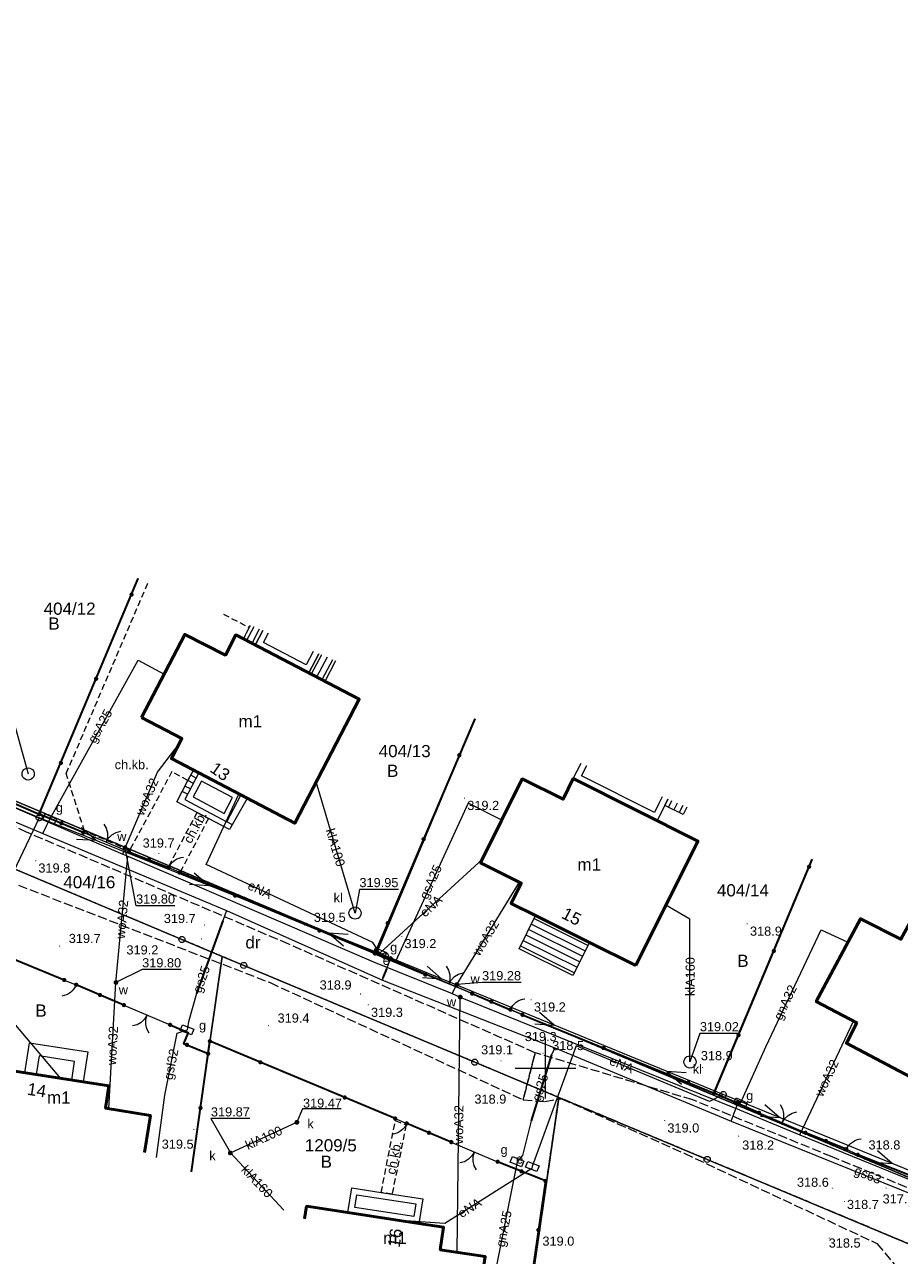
# Model space of a CAD drawing. Extents: x 6589215 to 6589645, y 5598604 to 5598830.
# Tile 4 of 6: x 6589407 to 6589479, y 5598685 to 5598786. Entities that reach past the tile are written whole.
import ezdxf
from ezdxf.enums import TextEntityAlignment as Align

# ---------------------------------------------------------------- set-up
doc = ezdxf.new("R2010")
doc.units = 0
doc.header["$LTSCALE"] = 0.5
for name, pattern in [('PRZER1-1', [2, 1, -1]), ('PRZER2-1', [3, 2, -1]), ('PRZER3-1', [4, 3, -1])]:
    doc.linetypes.add(name, pattern=pattern)
doc.layers.get('0').update_dxf_attribs({"linetype": 'CONTINUOUS', "lineweight": 13})
for name, color, linetype, lineweight in [('EGBS', 7, 'CONTINUOUS', 18), ('EGBT', 7, 'CONTINUOUS', 18), ('EGBU', 7, 'CONTINUOUS', 50), ('EGBU_O', 7, 'CONTINUOUS', 50), ('EGDE', 7, 'CONTINUOUS', 18), ('EGDE_O', 7, 'CONTINUOUS', 18), ('EGPG', 7, 'CONTINUOUS', 18), ('GUPPRZ_O', 7, 'CONTINUOUS', 18), ('OTKC', 7, 'PRZER2-1', 18), ('OTKC_O', 7, 'PRZER2-1', 18), ('OTKJ', 7, 'PRZER3-1', 18), ('OTOB', 7, 'CONTINUOUS', 18), ('OTOF', 7, 'CONTINUOUS', 18), ('OTOO', 7, 'CONTINUOUS', 35), ('OTRN', 7, 'CONTINUOUS', 13), ('OTRN_O', 7, 'CONTINUOUS', 13), ('SULO', 7, 'CONTINUOUS', 35), ('SUPP', 7, 'PRZER1-1', 18)]:
    doc.layers.add(name, color=color, linetype=linetype, lineweight=lineweight)
for name, color, linetype, lineweight, true_color in [('EGKK', 7, 'PRZER3-1', 18, 0x24bc24), ('EGUG', 7, 'PRZER1-1', 18, 0x008000), ('EGUG_O', 7, 'PRZER1-1', 18, 0x008000), ('SUEP', 1, 'CONTINUOUS', 18, 0xff0000), ('SUEP_O', 1, 'CONTINUOUS', 18, 0xff0000), ('SUES', 1, 'CONTINUOUS', 18, 0xff0000), ('SUES_O', 1, 'CONTINUOUS', 18, 0xff0000), ('SUGP', 7, 'CONTINUOUS', 18, 0xbfbf00), ('SUGP_O', 7, 'CONTINUOUS', 18, 0xbfbf00), ('SUGS', 7, 'CONTINUOUS', 18, 0xbfbf00), ('SUGS_O', 7, 'CONTINUOUS', 18, 0xbfbf00), ('SUGW', 7, 'CONTINUOUS', 18, 0xbfbf00), ('SUGW_O', 7, 'CONTINUOUS', 18, 0xbfbf00), ('SUKM', 7, 'CONTINUOUS', 18, 0x803300), ('SUKM_O', 7, 'CONTINUOUS', 18, 0x803300), ('SUKP', 7, 'CONTINUOUS', 18, 0x803300), ('SUKP_O', 7, 'CONTINUOUS', 18, 0x803300), ('SUKU', 7, 'CONTINUOUS', 18, 0x803300), ('SUKU_O', 7, 'CONTINUOUS', 18, 0x803300), ('SUWP', 5, 'CONTINUOUS', 18, 0x0000ff), ('SUWP_O', 5, 'CONTINUOUS', 18, 0x0000ff), ('SUWW', 5, 'CONTINUOUS', 18, 0x0000ff), ('SUWW_O', 5, 'CONTINUOUS', 18, 0x0000ff)]:
    doc.layers.add(name, color=color, linetype=linetype, lineweight=lineweight, true_color=true_color)
doc.styles.add('GEO-INFO', font='arial.ttf')

# ---------------------------------------------------------------- blocks, each defined once
blk = doc.blocks.new('KOLO')
blk.add_hatch(color=0).paths.add_polyline_path([(-0.5, 0), (-0.482963, -0.12941), (-0.433013, -0.25), (-0.353553, -0.353553), (-0.25, -0.433013), (-0.12941, -0.482963), (0, -0.5), (0.12941, -0.482963), (0.25, -0.433013), (0.353553, -0.353553), (0.433013, -0.25), (0.482963, -0.12941), (0.5, 0), (0.482963, 0.12941), (0.433013, 0.25), (0.353553, 0.353553), (0.25, 0.433013), (0.12941, 0.482963), (0, 0.5), (-0.12941, 0.482963), (-0.25, 0.433013), (-0.353553, 0.353553), (-0.433013, 0.25), (-0.482963, 0.12941)])
blk = doc.blocks.new('SUEP1')
at = {"color": 0}
blk.add_lwpolyline([(-1.5, -1), (1.5, 0), (-1.5, 1)], dxfattribs=at)
blk = doc.blocks.new('SZAFA1')
at = {"color": 0}
blk.add_lwpolyline([(-1, -0.5), (-1, 0.5), (1, 0.5), (1, -0.5)], close=True, dxfattribs=at)
blk = doc.blocks.new('OKRAG_PELNY')
at = {"color": 0}
blk.add_lwpolyline([(0, 0.5), (0.12941, 0.482963), (0.25, 0.433013), (0.353553, 0.353553), (0.433013, 0.25), (0.482963, 0.12941), (0.5, 0), (0.482963, -0.12941), (0.433013, -0.25), (0.353553, -0.353553), (0.25, -0.433013), (0.12941, -0.482963), (0, -0.5), (-0.12941, -0.482963), (-0.25, -0.433013), (-0.353553, -0.353553), (-0.433013, -0.25), (-0.482963, -0.12941), (-0.5, 0), (-0.482963, 0.12941), (-0.433013, 0.25), (-0.353553, 0.353553), (-0.25, 0.433013), (-0.12941, 0.482963)], close=True, dxfattribs=at)
blk = doc.blocks.new('SLBRA')
at = {"color": 0}
for points in [[(1.732051, 1), (1.414214, 0.585786), (1, 0.267949), (0.517638, 0.068148), (0, 0)], [(0, 0), (0.517638, -0.068148), (1, -0.267949), (1.414214, -0.585786), (1.732051, -1)]]:
    blk.add_lwpolyline(points, dxfattribs=at)
blk = doc.blocks.new('KTOK04')
at = {"color": 0}
blk.add_lwpolyline([(0, 0), (-0.01711, -0.261052), (-0.068148, -0.517638), (-0.152241, -0.765367), (-0.267949, -1), (-0.413293, -1.217523), (-0.585786, -1.414214), (-0.782477, -1.586707), (-1, -1.732051)], dxfattribs=at)
blk = doc.blocks.new('EPPGN')
blk.add_hatch(color=0).paths.add_polyline_path([(0, -0.09), (0.027812, -0.085595), (0.052901, -0.072812), (0.072812, -0.052901), (0.085595, -0.027812), (0.09, 0), (0.085595, 0.027812), (0.072812, 0.052901), (0.052901, 0.072812), (0.027812, 0.085595), (0, 0.09), (-0.027812, 0.085595), (-0.052901, 0.072812), (-0.072812, 0.052901), (-0.085595, 0.027812), (-0.09, 0), (-0.085595, -0.027812), (-0.072812, -0.052901), (-0.052901, -0.072812), (-0.027812, -0.085595)])
blk = doc.blocks.new('EPPGS')
at = {"color": 0}
blk.add_lwpolyline([(0, 0.5), (0.154508, 0.475528), (0.293893, 0.404508), (0.404508, 0.293893), (0.475528, 0.154508), (0.5, 0), (0.475528, -0.154508), (0.404508, -0.293893), (0.293893, -0.404508), (0.154508, -0.475528), (0, -0.5), (-0.154508, -0.475528), (-0.293893, -0.404508), (-0.404508, -0.293893), (-0.475528, -0.154508), (-0.5, 0), (-0.475528, 0.154508), (-0.404508, 0.293893), (-0.293893, 0.404508), (-0.154508, 0.475528)], close=True, dxfattribs=at)

msp = doc.modelspace()

# ---------------------------------------------------------------- linework, layer by layer
at = {"color": 7, "linetype": 'Continuous', "lineweight": 13, "elevation": 100, "flags": 128}
for points in [[(6589450, 5598697.5), (6589450, 5598702.5)], [(6589447.5, 5598700), (6589452.5, 5598700)]]:
    msp.add_lwpolyline(points, dxfattribs=at)
at = {"layer": 'EGBS', "color": 7, "linetype": 'Continuous', "lineweight": 18, "elevation": 10.18}
for points in [[(6589426.76, 5598735.94), (6589426.14, 5598734.75), (6589425.16, 5598735.26), (6589425.65, 5598736.19), (6589425.74, 5598736.37)], [(6589432.74, 5598733.45), (6589431.86, 5598731.77), (6589430.53, 5598732.46), (6589431.35, 5598734.03)], [(6589461.62, 5598721.43), (6589461.31, 5598720.82), (6589459.79, 5598721.58), (6589460.04, 5598722.08)]]:
    msp.add_lwpolyline(points, dxfattribs=at)
at = {"layer": 'EGBS', "color": 7, "linetype": 'Continuous', "lineweight": 18, "elevation": 10.18, "flags": 128}
for points in [[(6589426.01, 5598736.26), (6589425.41, 5598735.13)], [(6589426.47, 5598736.06), (6589425.86, 5598734.89)], [(6589431.57, 5598733.94), (6589430.74, 5598732.35)], [(6589432.04, 5598733.75), (6589431.18, 5598732.12)], [(6589432.5, 5598733.55), (6589431.62, 5598731.89)], [(6589420.81, 5598722.93), (6589420.36, 5598723.17)], [(6589421.05, 5598723.38), (6589420.6, 5598723.61)], [(6589421.28, 5598723.82), (6589420.83, 5598724.05)], [(6589420.58, 5598722.49), (6589420.13, 5598722.73)], [(6589460.36, 5598721.95), (6589460.1, 5598721.43)], [(6589460.82, 5598721.76), (6589460.54, 5598721.2)], [(6589461.29, 5598721.57), (6589460.99, 5598720.98)], [(6589424.26, 5598719.99), (6589423.8, 5598720.24)], [(6589449.06, 5598712.28), (6589453.49, 5598710.07)], [(6589448.61, 5598711.38), (6589453.04, 5598709.18)], [(6589448.83, 5598711.83), (6589453.26, 5598709.62)], [(6589447.94, 5598710.04), (6589452.37, 5598707.83)], [(6589448.16, 5598710.49), (6589452.59, 5598708.28)], [(6589448.39, 5598710.94), (6589452.82, 5598708.73)]]:
    msp.add_lwpolyline(points, dxfattribs=at)
at = {"layer": 'EGBS', "color": 7, "linetype": 'Continuous', "lineweight": 18, "elevation": 10.18}
for points in [[(6589424.95, 5598722.43), (6589425.48, 5598722.15), (6589424.03, 5598719.59), (6589422.29, 5598720.5), (6589421.35, 5598720.99), (6589419.68, 5598721.86), (6589420.6, 5598723.62), (6589421.05, 5598724.48), (6589421.5, 5598724.24), (6589420.36, 5598722.07), (6589423.8, 5598720.24)], [(6589452.25, 5598707.59), (6589447.82, 5598709.8), (6589449.18, 5598712.53), (6589449.71, 5598712.26), (6589453.07, 5598710.59), (6589453.61, 5598710.32)], [(6589407.2, 5598699.6), (6589407.58, 5598702.07), (6589412.37, 5598701.33), (6589411.99, 5598698.86), (6589411.05, 5598699), (6589411.29, 5598700.54), (6589408.37, 5598700.99), (6589408.13, 5598699.46)]]:
    msp.add_lwpolyline(points, close=True, dxfattribs=at)
at = {"layer": 'EGBT', "color": 7, "linetype": 'Continuous', "lineweight": 18, "elevation": 10.18}
for points in [[(6589426.14, 5598734.75), (6589426.76, 5598735.94)], [(6589426.81, 5598734.96), (6589427.22, 5598735.75)], [(6589431.35, 5598734.03), (6589430.53, 5598732.46), (6589426.14, 5598734.75)], [(6589430.89, 5598734.23), (6589430.32, 5598733.14), (6589426.81, 5598734.96)], [(6589452.28, 5598723.78), (6589452.92, 5598725.05)], [(6589452.95, 5598724), (6589453.38, 5598724.86)], [(6589460.04, 5598722.08), (6589459.79, 5598721.58), (6589459.16, 5598720.33), (6589452.28, 5598723.78)], [(6589459.58, 5598722.28), (6589459.34, 5598721.8), (6589458.94, 5598721), (6589452.95, 5598724)]]:
    msp.add_lwpolyline(points, dxfattribs=at)
for points in [[(6589421.5, 5598724.24), (6589420.36, 5598722.07), (6589423.8, 5598720.24), (6589424.95, 5598722.43)], [(6589421.71, 5598723.57), (6589421.03, 5598722.28), (6589423.59, 5598720.91), (6589424.28, 5598722.22)], [(6589433.76, 5598688.12), (6589434.07, 5598690.15), (6589436.49, 5598689.78), (6589437.38, 5598689.64), (6589439.9, 5598689.26), (6589439.59, 5598687.23)], [(6589434.33, 5598688.54), (6589434.49, 5598689.58), (6589439.33, 5598688.84), (6589439.17, 5598687.8)]]:
    msp.add_lwpolyline(points, close=True, dxfattribs=at)
at = {"layer": 'EGBU', "color": 7, "linetype": 'Continuous', "lineweight": 50, "elevation": 10.18}
for points in [[(6589416.79, 5598728.81), (6589420.34, 5598735.62), (6589423.68, 5598733.93), (6589424.54, 5598735.58), (6589434.68, 5598730.3), (6589429.38, 5598720.11), (6589419.25, 5598725.42), (6589420.11, 5598727.07)], [(6589457.41, 5598708.42), (6589453.61, 5598710.32), (6589453.07, 5598710.59), (6589449.71, 5598712.26), (6589449.18, 5598712.53), (6589447.17, 5598713.53), (6589448, 5598715.19), (6589444.66, 5598716.87), (6589448.08, 5598723.75), (6589451.44, 5598722.08), (6589452.28, 5598723.78), (6589462.52, 5598718.65)], [(6589490.26, 5598706.88), (6589480.09, 5598712.22), (6589479.21, 5598710.58), (6589475.88, 5598712.27), (6589472.25, 5598705.46), (6589475.57, 5598703.71), (6589474.72, 5598702.03), (6589484.84, 5598696.69)]]:
    msp.add_lwpolyline(points, close=True, dxfattribs=at)
for points in [[(6589402.65, 5598700.31), (6589414.1, 5598698.53), (6589413.83, 5598696.69), (6589417.52, 5598696.11), (6589417.04, 5598693.07)], [(6589430.19, 5598687.62), (6589430.35, 5598688.64), (6589433.76, 5598688.12), (6589439.59, 5598687.23), (6589441.62, 5598686.92), (6589441.34, 5598685.07), (6589445.04, 5598684.5), (6589444.6, 5598681.66)]]:
    msp.add_lwpolyline(points, dxfattribs=at)
at = {"layer": 'EGDE', "color": 7, "linetype": 'Continuous', "lineweight": 18, "elevation": 10.22}
for points in [[(6589388.8, 5598751.75), (6589380.81, 5598732.72), (6589408.45, 5598721.08), (6589416.5, 5598740.22)], [(6589416.5, 5598740.22), (6589408.45, 5598721.08), (6589436.1, 5598709.44), (6589444.19, 5598728.69)], [(6589444.19, 5598728.69), (6589436.1, 5598709.44), (6589463.75, 5598697.79), (6589471.88, 5598717.15)], [(6589423.43, 5598709.17), (6589420.11, 5598710.56), (6589395.77, 5598720.81), (6589393.18, 5598702.94)], [(6589471.88, 5598717.15), (6589463.75, 5598697.79), (6589491.39, 5598686.15), (6589499.59, 5598705.62)], [(6589451.09, 5598697.59), (6589444.18, 5598700.48), (6589425.19, 5598708.43), (6589423.43, 5598709.17), (6589420.87, 5598691.48)], [(6589420.87, 5598691.48), (6589423.43, 5598709.17)], [(6589479.34, 5598667.28), (6589482.19, 5598684.58), (6589463.28, 5598692.49), (6589451.09, 5598697.59), (6589448.53, 5598680.03)], [(6589448.53, 5598680.03), (6589451.09, 5598697.59)]]:
    msp.add_lwpolyline(points, dxfattribs=at)
msp.add_lwpolyline([(6589352.83, 5598739.08), (6589368.13, 5598732.46), (6589395.77, 5598720.81), (6589420.11, 5598710.56), (6589423.43, 5598709.17), (6589425.19, 5598708.43), (6589444.18, 5598700.48), (6589451.09, 5598697.59), (6589463.28, 5598692.49), (6589482.19, 5598684.58), (6589489.46, 5598681.53), (6589491.39, 5598686.15), (6589463.75, 5598697.79), (6589436.1, 5598709.44), (6589408.45, 5598721.08), (6589380.81, 5598732.72), (6589353.16, 5598744.37)], close=True, dxfattribs=at)
at = {"layer": 'EGKK', "color": 82, "linetype": 'PRZER3-1', "lineweight": 18, "ltscale": 0.5, "true_color": 0x24bc24, "elevation": 10.06}
for points in [[(6589451.09, 5598697.59), (6589448.53, 5598680.03)], [(6589479.34, 5598667.28), (6589482.19, 5598684.58), (6589463.28, 5598692.49), (6589451.09, 5598697.59)]]:
    msp.add_lwpolyline(points, dxfattribs=at)
at = {"layer": 'EGUG', "color": 96, "linetype": 'PRZER1-1', "lineweight": 18, "ltscale": 0.5, "true_color": 0x008000, "elevation": 10.08}
msp.add_lwpolyline([(6589436.1, 5598709.44), (6589463.75, 5598697.79), (6589491.39, 5598686.15), (6589489.46, 5598681.53), (6589482.19, 5598684.58), (6589463.28, 5598692.49), (6589451.09, 5598697.59), (6589444.18, 5598700.48), (6589425.19, 5598708.43), (6589423.43, 5598709.17), (6589420.11, 5598710.56), (6589395.77, 5598720.81), (6589368.13, 5598732.46), (6589352.83, 5598739.08), (6589353.16, 5598744.37), (6589380.81, 5598732.72), (6589408.45, 5598721.08)], close=True, dxfattribs=at)
for points in [[(6589380.81, 5598732.72), (6589408.45, 5598721.08), (6589416.5, 5598740.22)], [(6589408.45, 5598721.08), (6589416.5, 5598740.22)], [(6589444.19, 5598728.69), (6589436.1, 5598709.44), (6589408.45, 5598721.08)], [(6589444.19, 5598728.69), (6589436.1, 5598709.44), (6589463.75, 5598697.79)], [(6589423.43, 5598709.17), (6589420.11, 5598710.56), (6589395.77, 5598720.81), (6589393.18, 5598702.94)], [(6589471.88, 5598717.15), (6589463.75, 5598697.79), (6589491.39, 5598686.15)], [(6589463.75, 5598697.79), (6589471.88, 5598717.15)], [(6589420.87, 5598691.48), (6589423.43, 5598709.17)], [(6589420.87, 5598691.48), (6589423.43, 5598709.17), (6589425.19, 5598708.43), (6589444.18, 5598700.48), (6589451.09, 5598697.59), (6589448.53, 5598680.03)], [(6589448.53, 5598680.03), (6589451.09, 5598697.59), (6589463.28, 5598692.49), (6589482.19, 5598684.58), (6589479.34, 5598667.28)]]:
    msp.add_lwpolyline(points, dxfattribs=at)
at = {"layer": 'GUPPRZ_O', "color": 7, "linetype": 'Continuous', "lineweight": 9, "elevation": 10.8, "flags": 128}
for points in [[(6589419.54, 5598713.33), (6589416.34, 5598713.33), (6589415.44, 5598718.09)], [(6589437.9, 5598714.68), (6589434.7, 5598714.68), (6589434.34, 5598712.73)], [(6589420.04, 5598708.09), (6589416.84, 5598708.09), (6589414.69, 5598707.03)], [(6589447.98, 5598707.03), (6589444.78, 5598707.03), (6589442.71, 5598706.85)], [(6589465.88, 5598702.84), (6589462.68, 5598702.84), (6589461.87, 5598700.5)], [(6589433.21, 5598696.65), (6589430.01, 5598696.65), (6589429.56, 5598695.54)], [(6589425.69, 5598695.84), (6589422.49, 5598695.84), (6589424.09, 5598693.02)]]:
    msp.add_lwpolyline(points, dxfattribs=at)
at = {"layer": 'OTKC', "color": 7, "linetype": 'PRZER2-1', "lineweight": 18, "ltscale": 0.5, "elevation": 10.18}
for points in [[(6589412.11, 5598719.46), (6589410.6, 5598724.2), (6589417.32, 5598739.87)], [(6589423.53, 5598737.29), (6589425.65, 5598736.19), (6589425.16, 5598735.26), (6589424.54, 5598735.58), (6589423.68, 5598733.93), (6589420.34, 5598735.62), (6589416.79, 5598728.81), (6589420.11, 5598727.07), (6589419.25, 5598725.42), (6589421.05, 5598724.48), (6589420.6, 5598723.62), (6589419.29, 5598724.36), (6589415.82, 5598717.88), (6589412.11, 5598719.46)]]:
    msp.add_lwpolyline(points, dxfattribs=at)
for points in [[(6589419.05, 5598716.6), (6589421.35, 5598720.99), (6589422.29, 5598720.5), (6589420.02, 5598716.18)], [(6589436.49, 5598689.78), (6589437.65, 5598695.69), (6589438.54, 5598695.32), (6589437.38, 5598689.64)]]:
    msp.add_lwpolyline(points, close=True, dxfattribs=at)
at = {"layer": 'OTKJ', "color": 7, "linetype": 'PRZER3-1', "lineweight": 18, "ltscale": 0.5, "elevation": 10.18}
msp.add_lwpolyline([(6589316.87, 5598754.12), (6589327.54, 5598749.47), (6589343.17, 5598742.91), (6589353.51, 5598737.99), (6589370.41, 5598730.28), (6589385.48, 5598723.78), (6589405.74, 5598715.38), (6589427.35, 5598707.02), (6589448.15, 5598697.39), (6589449.15, 5598701.25), (6589428.9, 5598710.17), (6589407.38, 5598719.36), (6589392.32, 5598726.75), (6589391.36, 5598727.15), (6589387.02, 5598728.16), (6589371.78, 5598734.54), (6589355.28, 5598741.44), (6589344.43, 5598746.22), (6589328.79, 5598752.67), (6589318.1, 5598757.21)], dxfattribs=at)
msp.add_lwpolyline([(6589564.85, 5598654.71), (6589515.27, 5598675.26), (6589501.9, 5598681.11), (6589473.55, 5598692.7), (6589462.09, 5598697.38), (6589449.15, 5598701.25), (6589448.15, 5598697.39), (6589449.95, 5598697.24), (6589451.3, 5598697.48), (6589461.39, 5598693), (6589477.23, 5598685.58), (6589479.76, 5598682.59), (6589480.43, 5598679.92), (6589485.25, 5598678.67), (6589486.4, 5598681.4), (6589491.37, 5598679.02), (6589499.93, 5598676.92), (6589515.19, 5598671.88), (6589543.59, 5598659.66), (6589562.31, 5598651.05)], close=True, dxfattribs=at)
at = {"layer": 'OTOB', "color": 7, "linetype": 'Continuous', "lineweight": 18, "elevation": 10.18}
for points in [[(6589415.76, 5598717.76), (6589412, 5598719.35)], [(6589443.97, 5598706.11), (6589440.12, 5598707.67)], [(6589415.34, 5598705.17), (6589419.14, 5598703.55)], [(6589471.36, 5598694.68), (6589467.54, 5598696.32)], [(6589442.25, 5598693.91), (6589446.06, 5598692.3)]]:
    msp.add_lwpolyline(points, dxfattribs=at)
at = {"layer": 'OTOF', "color": 7, "linetype": 'Continuous', "lineweight": 18, "elevation": 10.18}
for points in [[(6589419.93, 5598716.05), (6589419.02, 5598716.48)], [(6589410.44, 5598707.23), (6589411.42, 5598706.84)], [(6589448.1, 5598704.37), (6589447.11, 5598704.79)], [(6589437.64, 5598695.85), (6589438.59, 5598695.45)], [(6589475.66, 5598692.87), (6589474.71, 5598693.33)]]:
    msp.add_lwpolyline(points, dxfattribs=at)
at = {"layer": 'OTOO', "color": 7, "linetype": 'Continuous', "lineweight": 35, "elevation": 10.18}
for points in [[(6589392.69, 5598727.69), (6589408.39, 5598720.86), (6589416.52, 5598740.21)], [(6589444.18, 5598728.69), (6589435.97, 5598709.41), (6589440.12, 5598707.67)], [(6589412, 5598719.35), (6589408.39, 5598720.86)], [(6589415.76, 5598717.76), (6589419.02, 5598716.48)], [(6589448.1, 5598704.37), (6589463.86, 5598697.92), (6589471.92, 5598717.14)], [(6589435.97, 5598709.41), (6589419.93, 5598716.05)], [(6589410.44, 5598707.23), (6589394.86, 5598713.63)], [(6589415.34, 5598705.17), (6589411.42, 5598706.84)], [(6589443.97, 5598706.11), (6589447.11, 5598704.79)], [(6589419.14, 5598703.55), (6589420.63, 5598702.91), (6589420.24, 5598702.02), (6589422.27, 5598701.18), (6589422.41, 5598702.2)], [(6589437.64, 5598695.85), (6589422.41, 5598702.2)], [(6589420.89, 5598691.47), (6589422.27, 5598701.18)], [(6589467.54, 5598696.32), (6589463.86, 5598697.92)], [(6589442.25, 5598693.91), (6589438.59, 5598695.45)], [(6589474.71, 5598693.33), (6589471.36, 5598694.68)], [(6589491.64, 5598686.54), (6589475.66, 5598692.87)], [(6589449.99, 5598690.72), (6589446.06, 5598692.3)], [(6589449.99, 5598690.72), (6589448.45, 5598680.07)]]:
    msp.add_lwpolyline(points, dxfattribs=at)
at = {"layer": 'SUEP', "color": 1, "linetype": 'Continuous', "lineweight": 18, "true_color": 0xff0000, "elevation": 10.14}
for points in [[(6589491.72, 5598686.76), (6589464.6, 5598697.82), (6589436.83, 5598709.22), (6589408.38, 5598720.56), (6589381.22, 5598732.12), (6589352.93, 5598743.89), (6589325.4, 5598755.46), (6589297.83, 5598767.14), (6589270.09, 5598778.92)], [(6589436.38, 5598709.44), (6589435.81, 5598710.3), (6589422.09, 5598716.71), (6589424.8, 5598722.51)], [(6589408.38, 5598720.56), (6589403.56, 5598710.48), (6589398.63, 5598712.64)], [(6589436.38, 5598709.44), (6589444.81, 5598717.17)], [(6589398.67, 5598712.67), (6589410.12, 5598699.15)], [(6589436.86, 5598709.21), (6589436.38, 5598709.44)], [(6589464.6, 5598697.82), (6589463.48, 5598697.26), (6589452.52, 5598701.83), (6589448.91, 5598691.9), (6589448.86, 5598691.73)], [(6589448.86, 5598691.73), (6589441.73, 5598687.22), (6589438.11, 5598687.46)]]:
    msp.add_lwpolyline(points, dxfattribs=at)
at = {"layer": 'SUGP', "color": 52, "linetype": 'Continuous', "lineweight": 18, "true_color": 0xbfbf00, "elevation": 10.14}
for points in [[(6589409.24, 5598720.45), (6589416.52, 5598733.52), (6589418.65, 5598732.37)], [(6589381.88, 5598729.44), (6589382.1, 5598729.98), (6589382.49, 5598730.23), (6589383.22, 5598729.96), (6589397.02, 5598724.16), (6589408.69, 5598719.27), (6589423.77, 5598712.95), (6589436.59, 5598707.21), (6589450.76, 5598701.65), (6589465.26, 5598695.62), (6589487.64, 5598686.6)], [(6589446.4, 5598720.37), (6589443.64, 5598721.76), (6589437.66, 5598708.74)], [(6589409.01, 5598719.95), (6589409.24, 5598720.45)], [(6589408.69, 5598719.27), (6589409.01, 5598719.95)], [(6589423.77, 5598712.95), (6589423.46, 5598712.08), (6589421.31, 5598706.13), (6589420.66, 5598703.8)], [(6589466.01, 5598697.11), (6589468.09, 5598701.75), (6589472.64, 5598711.34), (6589474.84, 5598710.33)], [(6589436.59, 5598707.21), (6589436.66, 5598707.4), (6589436.94, 5598708.15), (6589437.25, 5598708.99)], [(6589418.03, 5598692.66), (6589418.7, 5598697.78), (6589419.72, 5598702.85), (6589420.53, 5598703.14)], [(6589420.66, 5598703.8), (6589420.53, 5598703.14)], [(6589450.76, 5598701.65), (6589450.48, 5598701.08), (6589448.82, 5598695.65), (6589448.11, 5598692.81)], [(6589465.26, 5598695.62), (6589465.84, 5598697.17)], [(6589447.66, 5598692.3), (6589445.46, 5598681.3)], [(6589448.11, 5598692.81), (6589447.66, 5598692.3)]]:
    msp.add_lwpolyline(points, dxfattribs=at)
at = {"layer": 'SUKP', "color": 36, "linetype": 'Continuous', "lineweight": 18, "true_color": 0x803300, "elevation": 10.14}
for points in [[(6589403.53, 5598734.57), (6589405.13, 5598732.48), (6589407.47, 5598724.16)], [(6589434.34, 5598712.73), (6589431.15, 5598723.52)], [(6589461.87, 5598700.5), (6589461.87, 5598712.23), (6589459.89, 5598713.38)], [(6589424.09, 5598693.02), (6589429.56, 5598695.54)], [(6589428.48, 5598688.33), (6589424.09, 5598693.02)]]:
    msp.add_lwpolyline(points, dxfattribs=at)
at = {"layer": 'SULO', "color": 7, "linetype": 'Continuous', "lineweight": 35, "elevation": 10.12}
for points in [[(6589423.46, 5598712.08), (6589421.31, 5598706.13)], [(6589436.66, 5598707.4), (6589436.94, 5598708.15)], [(6589450.48, 5598701.08), (6589448.82, 5598695.65)]]:
    msp.add_lwpolyline(points, dxfattribs=at)
at = {"layer": 'SUWP', "color": 5, "linetype": 'Continuous', "lineweight": 18, "true_color": 0x0000ff, "elevation": 10.14}
for points in [[(6589253.22, 5598785.73), (6589277.85, 5598774.7), (6589305.68, 5598763.18), (6589333.37, 5598751.53), (6589359.97, 5598740.62), (6589388, 5598729.29), (6589388.23, 5598729.19), (6589415.26, 5598717.58), (6589415.67, 5598717.4), (6589435.86, 5598708.72), (6589442.31, 5598706.13), (6589442.99, 5598705.83), (6589465.95, 5598696.55), (6589470.91, 5598694.52), (6589498.32, 5598683.33), (6589525.99, 5598672.2), (6589542.2, 5598665.66), (6589576.49, 5598651.09), (6589576.15, 5598648.12), (6589573.42, 5598628.35)], [(6589415.26, 5598717.58), (6589415.44, 5598718.09), (6589418.1, 5598724.3), (6589419.88, 5598726.63)], [(6589414.69, 5598707.03), (6589415.67, 5598717.4)], [(6589442.31, 5598706.13), (6589442.71, 5598706.85), (6589447.87, 5598715.26)], [(6589414.1, 5598696.65), (6589414.69, 5598707.03)], [(6589442.72, 5598684.86), (6589442.99, 5598705.83)], [(6589470.91, 5598694.52), (6589475.3, 5598703.85)]]:
    msp.add_lwpolyline(points, dxfattribs=at)

# ---------------------------------------------------------------- block references
at = {"layer": 'EGPG', "color": 7, "lineweight": 18, "xscale": 0.5, "yscale": 0.5}
for name, p in [('EPPGN', (6589408.45, 5598721.08, 10.24)), ('EPPGS', (6589420.11, 5598710.56, 10.24)), ('EPPGN', (6589423.43, 5598709.17, 10.24)), ('EPPGN', (6589436.1, 5598709.44, 10.24)), ('EPPGS', (6589425.19, 5598708.43, 10.24)), ('EPPGS', (6589444.18, 5598700.48, 10.24)), ('EPPGN', (6589451.09, 5598697.59, 10.24)), ('EPPGN', (6589463.75, 5598697.79, 10.24)), ('EPPGS', (6589463.28, 5598692.49, 10.24))]:
    msp.add_blockref(name, p, dxfattribs=at)
at = {"layer": 'OTOB', "color": 7, "lineweight": 18, "xscale": 0.75, "yscale": 0.75}
for p, rotation in [((6589413.88, 5598718.55, 10.18), 67.07784243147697), ((6589442.04, 5598706.89, 10.18), 67.94246446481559), ((6589417.24, 5598704.36, 10.18), 246.9106829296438), ((6589469.45, 5598695.5, 10.18), 66.765215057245), ((6589444.15, 5598693.11, 10.18), 247.0924331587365)]:
    msp.add_blockref('SLBRA', p, dxfattribs=dict(at, rotation=rotation))
at = {"layer": 'OTOF', "color": 7, "lineweight": 18, "xscale": 0.75, "yscale": 0.75}
for p, rotation in [((6589419.02, 5598716.48, 10.18), 154.7079788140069), ((6589411.42, 5598706.84, 10.18), 338.2994632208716), ((6589447.11, 5598704.79, 10.18), 157.0112831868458), ((6589438.59, 5598695.45, 10.18), 337.1663458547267), ((6589474.71, 5598693.33, 10.18), 154.1632457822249)]:
    msp.add_blockref('KTOK04', p, dxfattribs=dict(at, rotation=rotation))
at = {"layer": 'OTOO', "color": 7, "lineweight": 35, "xscale": 0.35, "yscale": 0.35}
for p in [(6589415.97, 5598738.9, 10.18), (6589413.06, 5598731.98, 10.18), (6589410.16, 5598725.07, 10.18), (6589442.91, 5598725.7, 10.18), (6589408.39, 5598720.86, 10.18), (6589410.2, 5598720.11, 10.18), (6589412, 5598719.35, 10.18), (6589439.97, 5598718.8, 10.18), (6589415.76, 5598717.76, 10.18), (6589417.39, 5598717.12, 10.18), (6589419.02, 5598716.48, 10.18), (6589419.93, 5598716.05, 10.18), (6589471.66, 5598716.53, 10.18), (6589424.49, 5598714.16, 10.18), (6589437.03, 5598711.9, 10.18), (6589431.41, 5598711.3, 10.18), (6589435.97, 5598709.41, 10.18), (6589468.76, 5598709.62, 10.18), (6589410.44, 5598707.23, 10.18), (6589411.42, 5598706.84, 10.18), (6589440.12, 5598707.67, 10.18), (6589413.38, 5598706, 10.18), (6589443.97, 5598706.11, 10.18), (6589415.34, 5598705.17, 10.18), (6589445.54, 5598705.45, 10.18), (6589447.11, 5598704.79, 10.18), (6589448.1, 5598704.37, 10.18), (6589419.14, 5598703.55, 10.18), (6589420.53, 5598701.9, 10.18), (6589422.41, 5598702.2, 10.18), (6589422.41, 5598702.2, 10.18), (6589465.86, 5598702.7, 10.18), (6589422.27, 5598701.18, 10.18), (6589454.77, 5598701.64, 10.18), (6589426.56, 5598700.47, 10.18), (6589461.71, 5598698.8, 10.18), (6589463.86, 5598697.92, 10.18), (6589421.64, 5598696.71, 10.18), (6589433.49, 5598697.58, 10.18), (6589465.7, 5598697.12, 10.18), (6589437.64, 5598695.85, 10.18), (6589467.54, 5598696.32, 10.18), (6589438.59, 5598695.45, 10.18), (6589440.42, 5598694.68, 10.18), (6589471.36, 5598694.68, 10.18), (6589442.25, 5598693.91, 10.18), (6589473.04, 5598694, 10.18), (6589474.71, 5598693.33, 10.18), (6589475.66, 5598692.87, 10.18), (6589446.06, 5598692.3, 10.18), (6589448.02, 5598691.51, 10.18), (6589449.99, 5598690.72, 10.18), (6589449.99, 5598690.72, 10.18), (6589449.41, 5598686.69, 10.18)]:
    msp.add_blockref('KOLO', p, dxfattribs=at)
at = {"layer": 'OTRN', "color": 7, "lineweight": 13, "xscale": 0.09, "yscale": 0.09}
for p in [(6589443.33, 5598722.17, 10.08), (6589418.22, 5598717.63, 10.08), (6589408.09, 5598717.03, 10.08), (6589421.96, 5598711.74, 10.08), (6589430.2, 5598711.75, 10.08), (6589466.57, 5598711.84, 10.08), (6589410.06, 5598710.02, 10.08), (6589421.72, 5598710.62, 10.08), (6589438.18, 5598710.82, 10.08), (6589434.8, 5598706.08, 10.08), (6589435.43, 5598705.18, 10.08), (6589448.81, 5598705.61, 10.08), (6589427.22, 5598703.48, 10.08), (6589447.54, 5598701.96, 10.08), (6589449.79, 5598701.22, 10.08), (6589446.34, 5598700.59, 10.08), (6589462.91, 5598700.03, 10.08), (6589446.54, 5598698.14, 10.08), (6589459.79, 5598695.68, 10.08), (6589465.87, 5598694.41, 10.08), (6589476, 5598692.63, 10.08), (6589473.57, 5598690.12, 10.08), (6589478, 5598690.13, 10.08), (6589474.56, 5598689.03, 10.08), (6589473.32, 5598686.03, 10.08)]:
    msp.add_blockref('KOLO', p, dxfattribs=at)
at = {"layer": 'OTRN', "color": 7, "lineweight": 13, "xscale": 0.09, "yscale": 0.09, "rotation": 269.9999974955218}
for p in [(6589421.1, 5598694.96, 10.08), (6589449.51, 5598686.37, 10.08)]:
    msp.add_blockref('KOLO', p, dxfattribs=at)
at = {"layer": 'SUEP', "color": 1, "lineweight": 18, "true_color": 0xff0000, "xscale": 0.5, "yscale": 0.5}
for p, rotation in [((6589412.33, 5598718.99, 10.15), 338.2680693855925), ((6589421.62, 5598715.28, 10.15), 338.2680693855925), ((6589432.88, 5598710.79, 10.15), 158.2680693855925), ((6589440.76, 5598707.61, 10.15), 337.6811171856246), ((6589450.01, 5598703.81, 10.15), 337.6811171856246), ((6589460.67, 5598699.43, 10.15), 157.6811171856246), ((6589468.54, 5598696.22, 10.15), 337.8135244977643), ((6589477.79, 5598692.44, 10.15), 337.8135244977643)]:
    msp.add_blockref('SUEP1', p, dxfattribs=dict(at, rotation=rotation))
at = {"layer": 'SUES', "color": 1, "lineweight": 18, "true_color": 0xff0000, "xscale": 0.5, "yscale": 0.5}
for p, rotation in [((6589436.38, 5598709.44, 10.16), 337.3995102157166), ((6589448.91, 5598691.9, 10.16), 338.9794764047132)]:
    msp.add_blockref('SZAFA1', p, dxfattribs=dict(at, rotation=rotation))
at = {"layer": 'SUGS', "color": 52, "lineweight": 18, "true_color": 0xbfbf00, "xscale": 0.5, "yscale": 0.5}
for p, rotation in [((6589409.24, 5598720.45, 10.16), 336.9039936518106), ((6589420.53, 5598703.14, 10.16), 338.4379107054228), ((6589466.01, 5598697.11, 10.16), 336.0809831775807), ((6589447.66, 5598692.3, 10.16), 337.9265071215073)]:
    msp.add_blockref('SZAFA1', p, dxfattribs=dict(at, rotation=rotation))
at = {"layer": 'SUGW', "color": 52, "lineweight": 18, "true_color": 0xbfbf00, "xscale": 0.4, "yscale": 0.4}
for p in [(6589437.25, 5598708.99, 10.16), (6589465.84, 5598697.17, 10.16)]:
    msp.add_blockref('KOLO', p, dxfattribs=at)
at = {"layer": 'SUKM', "color": 36, "lineweight": 18, "true_color": 0x803300}
for p in [(6589407.47, 5598724.16, 10.16), (6589461.87, 5598700.5, 10.16)]:
    msp.add_blockref('OKRAG_PELNY', p, dxfattribs=at)
at = {"layer": 'SUKM', "color": 36, "lineweight": 18, "true_color": 0x803300, "rotation": 269.9999974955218}
msp.add_blockref('OKRAG_PELNY', (6589434.34, 5598712.73, 10.16), dxfattribs=at)
at = {"layer": 'SUKU', "color": 36, "lineweight": 18, "true_color": 0x803300, "xscale": 0.4, "yscale": 0.4, "rotation": 269.9999974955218}
for p in [(6589429.56, 5598695.54, 10.16), (6589424.09, 5598693.02, 10.16)]:
    msp.add_blockref('KOLO', p, dxfattribs=at)
at = {"layer": 'SUPP', "color": 7, "lineweight": 18, "xscale": 0.5, "yscale": 0.5}
for p in [(6589408.38, 5598720.56, 10.16), (6589436.83, 5598709.22, 10.16), (6589464.6, 5598697.82, 10.16)]:
    msp.add_blockref('OKRAG_PELNY', p, dxfattribs=at)
at = {"layer": 'SUWW', "color": 5, "lineweight": 18, "true_color": 0x0000ff, "xscale": 0.4, "yscale": 0.4, "rotation": 269.9999974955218}
for p in [(6589415.44, 5598718.09, 10.16), (6589414.69, 5598707.03, 10.16)]:
    msp.add_blockref('KOLO', p, dxfattribs=at)
at = {"layer": 'SUWW', "color": 5, "lineweight": 18, "true_color": 0x0000ff, "xscale": 0.4, "yscale": 0.4}
for p in [(6589442.71, 5598706.85, 10.16), (6589442.99, 5598705.83, 10.16)]:
    msp.add_blockref('KOLO', p, dxfattribs=at)

# ---------------------------------------------------------------- texts
at = {"layer": 'EGBU_O', "color": 7, "linetype": 'Continuous', "lineweight": 0, "style": 'GEO-INFO'}
for p in [(6589425.73, 5598728.49, 10.8), (6589453.59, 5598716.72, 10.8)]:
    msp.add_text('m1', height=1, dxfattribs=at).set_placement(p, align=Align.MIDDLE)
for s, rotation, p in [('13', 324.9958, (6589423.54, 5598724.78, 10.8)), ('15', 333.0062, (6589452.37, 5598712.9, 10.8)), ('14', 351.1636, (6589408.26, 5598698.68, 10.8))]:
    msp.add_text(s, height=1, rotation=rotation, dxfattribs=at).set_placement(p, align=Align.TOP_CENTER)
for p in [(6589409.99, 5598697.58, 10.8), (6589437.62, 5598686.04, 10.8)]:
    msp.add_text('m1', height=1, dxfattribs=at).set_placement(p, align=Align.MIDDLE_CENTER)
msp.add_text('16', height=1, rotation=81.2386, dxfattribs=at).set_placement((6589437.62, 5598686.04, 10.8), align=Align.MIDDLE_CENTER)
at = {"layer": 'EGDE_O', "color": 7, "linetype": 'Continuous', "lineweight": 0, "style": 'GEO-INFO'}
for s, p in [('404/12', (6589410.88, 5598737.76, 10.81)), ('404/13', (6589438.42, 5598726.06, 10.81)), ('404/16', (6589412.5, 5598715.29, 10.81)), ('404/14', (6589466.22, 5598714.62, 10.81))]:
    msp.add_text(s, height=1, dxfattribs=at).set_placement(p, align=Align.MIDDLE)
msp.add_text('1209/5', height=1, dxfattribs=at).set_placement((6589432.35, 5598693.65, 10.81), align=Align.MIDDLE_CENTER)
at = {"layer": 'EGUG_O', "color": 96, "linetype": 'Continuous', "lineweight": 0, "true_color": 0x008000, "style": 'GEO-INFO'}
for p in [(6589409.6, 5598736.52, 10.8), (6589437.44, 5598724.42, 10.8)]:
    msp.add_text('B', height=1, dxfattribs=at).set_placement(p, align=Align.MIDDLE_CENTER)
for s, p in [('dr', (6589425.95, 5598710.34, 10.8)), ('B', (6589466.22, 5598708.81, 10.8)), ('B', (6589408.53, 5598704.72, 10.8)), ('B', (6589431.98, 5598692.3, 10.8))]:
    msp.add_text(s, height=1, dxfattribs=at).set_placement(p, align=Align.MIDDLE)
at = {"layer": 'GUPPRZ_O', "color": 36, "linetype": 'Continuous', "lineweight": 0, "true_color": 0x803300, "style": 'GEO-INFO'}
for s, p in [('319.95', (6589434.7, 5598715.61, 10.8)), ('319.02', (6589462.68, 5598703.77, 10.8)), ('319.47', (6589430.06, 5598697.49, 10.8)), ('319.87', (6589422.49, 5598696.77, 10.8))]:
    msp.add_text(s, height=0.75, dxfattribs=at).set_placement(p, align=Align.TOP_LEFT)
at = {"layer": 'GUPPRZ_O', "color": 5, "linetype": 'Continuous', "lineweight": 0, "true_color": 0x0000ff, "style": 'GEO-INFO'}
for s, p in [('319.80', (6589416.34, 5598714.26, 10.8)), ('319.80', (6589416.84, 5598709.02, 10.8)), ('319.28', (6589444.78, 5598707.96, 10.8))]:
    msp.add_text(s, height=0.75, dxfattribs=at).set_placement(p, align=Align.TOP_LEFT)
at = {"layer": 'OTKC_O', "color": 7, "linetype": 'Continuous', "lineweight": 0, "style": 'GEO-INFO'}
msp.add_text('ch.kb.', height=0.75, dxfattribs=at).set_placement((6589415.98, 5598724.94, 10.8), align=Align.MIDDLE)
for rotation, p in [(61.2, (6589421.18, 5598719.79, 10.8)), (78.7444, (6589437.52, 5598692.65, 10.8))]:
    msp.add_text('ch.kb.', height=0.75, rotation=rotation, dxfattribs=at).set_placement(p, align=Align.MIDDLE)
at = {"layer": 'OTRN_O', "color": 7, "linetype": 'Continuous', "lineweight": 0, "style": 'GEO-INFO'}
for s, p in [('319.2', (6589443.56, 5598721.95, 10.8)), ('319.8', (6589408.31, 5598716.81, 10.8)), ('319.7', (6589418.62, 5598712.66, 10.8)), ('318.9', (6589466.8, 5598711.62, 10.8)), ('319.2', (6589438.4, 5598710.6, 10.8)), ('319.3', (6589435.65, 5598704.95, 10.8)), ('319.2', (6589449.04, 5598705.39, 10.8)), ('319.1', (6589444.7, 5598701.87, 10.8)), ('318.9', (6589462.76, 5598701.39, 10.8)), ('319.0', (6589460.01, 5598695.45, 10.8)), ('319.5', (6589418.45, 5598694.12, 10.8)), ('318.6', (6589470.66, 5598690.99, 10.8)), ('319.0', (6589449.74, 5598686.15, 10.8))]:
    msp.add_text(s, height=0.75, dxfattribs=at).set_placement(p, align=Align.TOP_LEFT)
for s, p in [('319.7', (6589416.88, 5598718.11, 10.8)), ('319.5', (6589430.95, 5598712, 10.8)), ('319.7', (6589410.81, 5598710.27, 10.8)), ('319.2', (6589415.55, 5598709.33, 10.8)), ('318.9', (6589431.43, 5598706.45, 10.8)), ('319.4', (6589427.97, 5598703.73, 10.8)), ('319.3', (6589448.29, 5598702.21, 10.8)), ('318.5', (6589450.54, 5598701.47, 10.8)), ('318.9', (6589444.15, 5598697.07, 10.8)), ('318.2', (6589466.16, 5598693.29, 10.8)), ('317.9', (6589477.7, 5598688.87, 10.8))]:
    msp.add_text(s, height=0.75, dxfattribs=at).set_placement(p)
for s, p in [('318.8', (6589476.54, 5598693.08, 10.8)), ('318.7', (6589474.77, 5598688.19, 10.8)), ('318.5', (6589473.27, 5598685.02, 10.8))]:
    msp.add_text(s, height=0.75, dxfattribs=at).set_placement(p, align=Align.BOTTOM_LEFT)
at = {"layer": 'SUEP_O', "color": 1, "linetype": 'Continuous', "lineweight": 0, "true_color": 0xff0000, "style": 'GEO-INFO'}
for rotation, p in [(335, (6589426.52, 5598714.64, 10.8)), (42.5197, (6589440.59, 5598713.3, 10.8)), (337.4, (6589456.25, 5598700.27, 10.8)), (32.3, (6589443.76, 5598688.51, 10.8))]:
    msp.add_text('eNA', height=0.75, rotation=rotation, dxfattribs=at).set_placement(p, align=Align.MIDDLE)
at = {"layer": 'SUES_O', "color": 1, "linetype": 'Continuous', "lineweight": 0, "true_color": 0xff0000, "style": 'GEO-INFO'}
msp.add_text('e', height=0.75, dxfattribs=at).set_placement((6589436.61, 5598709.22, 10.8), align=Align.TOP_LEFT)
msp.add_text('e', height=0.75, dxfattribs=at).set_placement((6589448.16, 5598692.15, 10.8), align=Align.RIGHT)
at = {"layer": 'SUGP_O', "color": 52, "linetype": 'Continuous', "lineweight": 0, "true_color": 0xbfbf00, "style": 'GEO-INFO'}
for s, rotation, p in [('gsA25', 60.9, (6589413.47, 5598728.04, 10.8)), ('gsA25', 65.331, (6589440.65, 5598715.25, 10.8)), ('gs25', 70.1329, (6589421.81, 5598707.26, 10.8)), ('gnA32', 64.6, (6589469.79, 5598705.34, 10.8)), ('gs25', 73.0011, (6589449.65, 5598698.37, 10.8)), ('gs63', 338.0487, (6589476.45, 5598691.11, 10.8))]:
    msp.add_text(s, height=0.75, rotation=rotation, dxfattribs=at).set_placement(p, align=Align.MIDDLE)
for s, rotation, p in [('gsI32', 78.6249, (6589419.21, 5598700.31, 10.8)), ('gnA25', 78.6983, (6589446.56, 5598686.8, 10.8))]:
    msp.add_text(s, height=0.75, rotation=rotation, dxfattribs=at).set_placement(p, align=Align.MIDDLE_CENTER)
at = {"layer": 'SUGS_O', "color": 52, "linetype": 'Continuous', "lineweight": 0, "true_color": 0xbfbf00, "style": 'GEO-INFO'}
for p in [(6589410.33, 5598721.03, 10.8), (6589422.1, 5598703.14, 10.8)]:
    msp.add_text('g', height=0.75, dxfattribs=at).set_placement(p, align=Align.RIGHT)
for p in [(6589466.49, 5598698.11, 10.8), (6589446.3, 5598693.67, 10.8)]:
    msp.add_text('g', height=0.75, dxfattribs=at).set_placement(p, align=Align.TOP_LEFT)
at = {"layer": 'SUGW_O', "color": 52, "linetype": 'Continuous', "lineweight": 0, "true_color": 0xbfbf00, "style": 'GEO-INFO'}
msp.add_text('g', height=0.75, dxfattribs=at).set_placement((6589437.81, 5598709.55, 10.8), align=Align.RIGHT)
at = {"layer": 'SUKM_O', "color": 36, "linetype": 'Continuous', "lineweight": 0, "true_color": 0x803300, "style": 'GEO-INFO'}
msp.add_text('kl', height=0.75, dxfattribs=at).set_placement((6589432.58, 5598713.39, 10.8), align=Align.BOTTOM_LEFT)
msp.add_text('kl', height=0.75, dxfattribs=at).set_placement((6589462.1, 5598700.28, 10.8), align=Align.TOP_LEFT)
at = {"layer": 'SUKP_O', "color": 36, "linetype": 'Continuous', "lineweight": 0, "true_color": 0x803300, "style": 'GEO-INFO'}
for s, rotation, p in [('klA100', 286.5, (6589432.75, 5598718.13, 10.8)), ('klA160', 90, (6589461.87, 5598707.51, 10.8)), ('klA100', 24.7, (6589426.83, 5598694.28, 10.8))]:
    msp.add_text(s, height=0.75, rotation=rotation, dxfattribs=at).set_placement(p, align=Align.MIDDLE)
msp.add_text('klA160', height=0.75, rotation=313.1404, dxfattribs=at).set_placement((6589426.29, 5598690.68, 10.8), align=Align.MIDDLE_CENTER)
at = {"layer": 'SUKU_O', "color": 36, "linetype": 'Continuous', "lineweight": 0, "true_color": 0x803300, "style": 'GEO-INFO'}
for p in [(6589430.42, 5598695.79, 10.8), (6589422.36, 5598693.17, 10.8)]:
    msp.add_text('k', height=0.75, dxfattribs=at).set_placement(p, align=Align.TOP_LEFT)
at = {"layer": 'SUWP_O', "color": 5, "linetype": 'Continuous', "lineweight": 0, "true_color": 0x0000ff, "style": 'GEO-INFO'}
for rotation, p in [(66.8, (6589417.24, 5598722.29, 10.8)), (84.6, (6589415.18, 5598712.22, 10.8)), (58.5, (6589445.07, 5598710.7, 10.8)), (86.7, (6589414.4, 5598701.84, 10.8)), (64.8, (6589473.11, 5598699.18, 10.8)), (89.3, (6589442.86, 5598695.35, 10.8))]:
    msp.add_text('woA32', height=0.75, rotation=rotation, dxfattribs=at).set_placement(p, align=Align.MIDDLE)
at = {"layer": 'SUWW_O', "color": 5, "linetype": 'Continuous', "lineweight": 0, "true_color": 0x0000ff, "style": 'GEO-INFO'}
for p in [(6589414.79, 5598719.4, 10.8), (6589443.83, 5598707.7, 10.8), (6589414.92, 5598706.81, 10.8)]:
    msp.add_text('w', height=0.75, dxfattribs=at).set_placement(p, align=Align.TOP_LEFT)
msp.add_text('w', height=0.75, dxfattribs=at).set_placement((6589442.65, 5598705.06, 10.8), align=Align.RIGHT)

doc.saveas('drawing.dxf')
